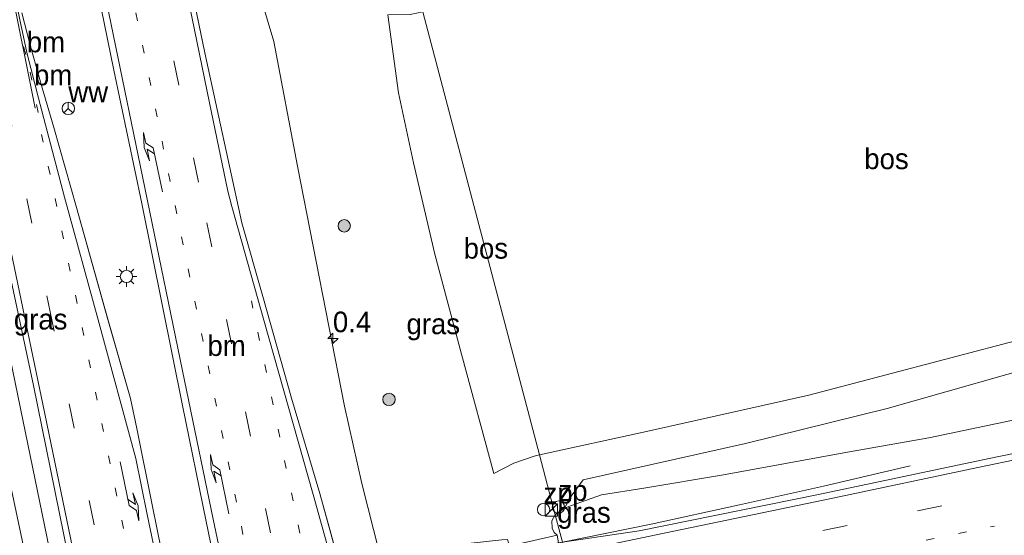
# Model space of a CAD drawing. Header units: millimetres. Extents: x 180000 to 190000, y 466229 to 468626.
# Tile 47 of 202: x 181740 to 181859, y 467932 to 467995. Entities that reach past the tile are written whole.
import ezdxf
from ezdxf.enums import TextEntityAlignment as Align

# ---------------------------------------------------------------- set-up
doc = ezdxf.new("R2010")
doc.units = ezdxf.units.MM
doc.linetypes.add('13strp', pattern=[4, 1, -3])
doc.linetypes.add('39strp', pattern=[12, 3, -9])
for name, color, linetype, lineweight in [('as-bs-kilometr', 13, 'Continuous', 18), ('bp-b5-bos', 93, 'Continuous', 18), ('bp-b5-grasland', 93, 'Continuous', 18), ('bp-b5-struiken', 93, 'Continuous', 18), ('bp-bs-boom', 93, 'Continuous', 18), ('bw-bs-rona', 8, 'Continuous', 18), ('gr-bs-geleiderail', 213, 'geleiderail', 18), ('gw-bs-kruinlijn', 93, 'Continuous', 18), ('gw-bs-teenlijn', 93, 'Continuous', 18), ('kw-b5-landhoofd', 173, 'Continuous', 18), ('mk-bs-13streep 0.45', 8, '13strp', 18), ('mk-bs-39streep 0.15', 8, '39strp', 18), ('mk-bs-pijlli750', 8, 'Continuous', 18), ('mk-bs-streep 0.15', 8, 'Continuous', 18), ('og-bs-hulpgeometrie', 53, 'Continuous', 18), ('og-bs-inrichtingselement', 253, 'Continuous', 18), ('vh-b5-verh_soort', 8, 'Continuous', 18), ('wm-bs-lichtmast', 8, 'Continuous', 18)]:
    doc.layers.add(name, color=color, linetype=linetype, lineweight=lineweight)
doc.styles.add('rtw_iso', font='iso-rtw.shx')
doc.linetypes.add('geleiderail', pattern='A,2,-1,[175,RTW.shx,S=0.5,R=0,X=0,Y=0],-1', length=4)

# ---------------------------------------------------------------- blocks, each defined once
blk = doc.blocks.new('wegwijzer')
for q in [(-0.53, -0.53), (0, 0.75), (0.53, -0.53)]:
    blk.add_line((0, 0), q)
blk.add_circle((0, 0), 0.75)
blk = doc.blocks.new('dtbattr')
at = {"style": 'rtw_iso'}
blk.add_attdef('TAG', (0.59, 0.87), '', height=2.5, dxfattribs=at)
blk = doc.blocks.new('dtbattr-r')
at = {"style": 'rtw_iso'}
blk.add_attdef('TAG', text='', height=2.5, dxfattribs=at).set_placement((0, 0), align=Align.MIDDLE_CENTER)
blk = doc.blocks.new('pijll')
for p, q in [((0, 0, 0.1), (5.45, 0, 0.1)), ((5.7, 1.05, 0.1), (4, 0.75, 0.1)), ((4, 0.75, 0.1), (5.45, 0.75, 0.1)), ((5.45, 0.75, 0.1), (4.7, 0, 0.1)), ((6.2, 0.75, 0.1), (5.45, 0, 0.1)), ((7.5, 0.75, 0.1), (5.7, 1.05, 0.1)), ((7.5, 0.75, 0.1), (6.2, 0.75, 0.1))]:
    blk.add_line(p, q)
blk = doc.blocks.new('dtbattr-l')
at = {"style": 'rtw_iso'}
blk.add_attdef('TAG', (0, 0), '', height=2.5, dxfattribs=at)
blk = doc.blocks.new('boom')
blk.add_hatch(color=256).paths.add_polyline_path([(-0.75, 0, 1), (0.75, 0, 1)])
blk.add_circle((0, 0), 0.75)
blk = doc.blocks.new('dtb')
blk.add_circle((0, 0), 0.75)
blk = doc.blocks.new('kast')
blk.add_line((-0.75, -0.75), (0.75, 0.75))
blk.add_lwpolyline([(-0.75, 0.75), (0.75, 0.75), (0.75, -0.75), (-0.75, -0.75)], close=True)
blk = doc.blocks.new('lantaarnpaal')
for p, q in [((0, 0.75), (0, 1.25)), ((-0.75, 0), (-1.25, 0)), ((-0.88, 0.88), (-0.53, 0.53)), ((0.53, 0.53), (0.88, 0.88)), ((0.75, 0), (1.25, 0)), ((-0.53, -0.53), (-0.88, -0.88)), ((0, -0.75), (0, -1.25)), ((0.53, -0.53), (0.88, -0.88))]:
    blk.add_line(p, q)
blk.add_circle((0, 0), 0.75)
blk = doc.blocks.new('d33az_ACAD_1_FMEBLOCK163')
at = {"layer": 'vh-b5-verh_soort'}
for points in [[(130.79, 82.39, 29.72), (134.61, 63.8, 29.75), (139.11, 43.17, 29.74), (141.67, 34.23, 29.77), (145.15, 21.91, 29.76), (148.59, 10.34, 29.71), (149.9, 5.49, 29.67), (150.81, 2.18, 29.66), (151.41, -0.36, 29.65), (152.04, -3.23, 29.66), (156.35, -23.78, 29.67), (157.84, -31.35, 29.72), (160.44, -44.25, 29.75), (163.81, -60.88, 29.87), (168.12, -81.05, 29.94)], [(135.17, -80.54, 30.32), (129.73, -54.01, 30.22), (126.56, -38.99, 30.16), (123.67, -24.75, 30.09), (120.28, -8.4, 30.06), (117.98, 2.91, 30.03), (113.81, 23.43, 30.03), (109.73, 42.44, 29.98)], [(108.24, 39.99, 29.9), (112.23, 20.63, 29.89), (116.04, 2.14, 29.91), (118.31, -8.76, 29.95), (121.68, -25.13, 30), (122.34, -29.49, 30.01), (122.76, -34.76, 30.02), (123.07, -38.19, 30.01), (123.33, -40.67, 30.01), (124.01, -44.61, 30.02), (125.39, -50.76, 30.07), (127.46, -60.7, 30.09), (130.55, -75.89, 30.23)], [(127.36, -75.37, 30.14), (124.83, -62.95, 30.11), (122.77, -53.5, 30.09), (120.85, -44.48, 30.05), (120.41, -41.33, 29.98), (120.15, -39.36, 29.98), (119.98, -37.22, 29.98), (119.52, -32.02, 29.96), (119.26, -29.86, 29.97), (118.73, -26.7, 29.93), (114.48, -5.25, 29.9), (113.02, 1.99, 29.89), (110.15, 15.54, 29.94)], [(112.42, 68.67, 29.84), (113.44, 64.75, 29.84), (114.87, 59.57, 29.86), (116.29, 54.74, 29.86), (119.06, 45.03, 29.87), (122.85, 31.46, 29.78), (125.59, 21.86, 29.8), (126.35, 18.22, 29.82), (128.13, 9.36, 29.84), (128.93, 5.55, 29.85), (135.81, -28.04, 29.94), (139.49, -45.99, 30.04), (143.96, -67.76, 30.12), (147.85, -86.96, 30.24)], [(155.21, -79.03, 30.11), (151.36, -64.54, 30.13), (148.74, -54.92, 30.11), (146.55, -46.32, 30.03), (144.57, -38.32, 29.96), (143.4, -33.72, 29.89), (141.65, -25.62, 29.85), (140.24, -19.56, 29.82), (134.8, 6.92, 29.83), (131.92, 21.02, 29.88), (126.97, 45.54, 29.82), (123.58, 61.69, 29.83), (119.73, 80.54, 29.82)]]:
    blk.add_polyline3d(points, dxfattribs=at)
blk = doc.blocks.new('hecto')
for p, q in [((0, 0.625), (-0.625, 0)), ((0, -0.625), (0, 0.625)), ((-0.625, 0), (0.625, 0)), ((0.625, 0), (0, -0.625))]:
    blk.add_line(p, q)

msp = doc.modelspace()

# ---------------------------------------------------------------- linework, layer by layer
at = {"layer": 'bp-b5-bos'}
for points in [[(181871.09, 468003.26, 34.47), (181887.51, 467980.67, 34.56), (181895.11, 467969.63, 34.78), (181894.5, 467963.47, 34.83), (181861.58, 467955.97, 34.67), (181835.75, 467949.19, 34.59), (181816.05, 467944.76, 34.64), (181803.05, 467941.91, 34.97), (181788.9, 467995.68, 34.3), (181791.8, 467996.27, 34.32), (181798.3, 467998.25, 34.45), (181808.63, 468000.29, 34.61), (181819.6, 468002.03, 34.66), (181821.8, 468002.01, 34.76), (181824.78, 468002.03, 34.88), (181839.32, 468003.81, 35.01), (181843.75, 468004.75, 35.17), (181849.64, 468006.52, 35.01), (181855.46, 468007.8, 34.99), (181866.73, 468009.79, 34.97)], [(181799.94, 467940.9, 34.99), (181797.49, 467939.65, 34.85), (181793.56, 467954.14, 34.6), (181790.33, 467966.29, 34.34), (181787.75, 467977.35, 34.25), (181785.93, 467985.87, 34.17), (181784.63, 467995.33, 34.2), (181787.34, 467995.36, 34.29), (181788.9, 467995.68, 34.3), (181803.05, 467941.91, 34.97), (181802.39, 467941.76, 34.98)]]:
    msp.add_polyline3d(points, close=True, dxfattribs=at)
at = {"layer": 'bp-b5-grasland'}
for points in [[(181768.63, 467999.44, 29.5), (181770.78, 467992.09, 29.5), (181773.67, 467976.95, 29.61), (181779.36, 467947.84, 29.66), (181781.48, 467938.44, 29.56), (181783.62, 467929.99, 29.59), (181778.61, 467929.1, 29.66), (181777.7, 467932.41, 29.67), (181776.39, 467937.25, 29.71), (181772.95, 467948.82, 29.76), (181769.47, 467961.14, 29.77), (181766.91, 467970.08, 29.74), (181762.41, 467990.71, 29.75), (181758.59, 468009.31, 29.72)], [(181747.53, 468007.45, 29.82), (181751.38, 467988.6, 29.83), (181754.77, 467972.45, 29.82), (181759.72, 467947.93, 29.88), (181762.6, 467933.84, 29.83), (181768.04, 467907.35, 29.82), (181769.45, 467901.29, 29.85), (181771.2, 467893.2, 29.89), (181772.37, 467888.59, 29.96), (181774.35, 467880.59, 30.03), (181776.54, 467871.99, 30.11), (181779.16, 467862.37, 30.13), (181783.01, 467847.88, 30.11)], [(181784.63, 467995.33, 34.2), (181785.93, 467985.87, 34.17), (181787.75, 467977.35, 34.25), (181790.33, 467966.29, 34.34), (181793.56, 467954.14, 34.6), (181797.49, 467939.65, 34.85), (181799.94, 467940.9, 34.99), (181802.39, 467941.76, 34.98), (181803.05, 467941.91, 34.97), (181804.96, 467934.65, 36.56), (181804.56, 467933.94, 36.62), (181804.57, 467933.01, 36.67), (181804.81, 467932.49, 36.72), (181805.17, 467932.19, 36.73), (181800.05, 467930.99, 35.62), (181799.4, 467930.83, 35.07), (181799.18, 467931.66, 35.14), (181798.47, 467931.61, 35.04), (181783.62, 467929.99, 29.59), (181781.48, 467938.44, 29.56), (181779.36, 467947.84, 29.66), (181773.67, 467976.95, 29.61), (181770.78, 467992.09, 29.5), (181768.63, 467999.44, 29.5)], [(181775.65, 467839.95, 30.24), (181771.76, 467859.16, 30.12), (181767.29, 467880.92, 30.04), (181763.61, 467898.87, 29.94), (181756.73, 467932.46, 29.85), (181755.93, 467936.27, 29.84), (181754.15, 467945.14, 29.82), (181753.39, 467948.77, 29.8), (181750.65, 467958.38, 29.78), (181746.86, 467971.95, 29.87), (181744.09, 467981.66, 29.86), (181742.67, 467986.48, 29.86), (181741.24, 467991.66, 29.84), (181740.22, 467995.58, 29.84)], [(181948.57, 467968.71, 36.2), (181929.24, 467965.54, 36.04), (181920.58, 467963.91, 35.97), (181907.7, 467961.22, 35.76), (181894.7, 467959.04, 35.63), (181866.9, 467953.72, 35.27), (181845.24, 467947.55, 35.52), (181828.04, 467943.32, 35.66), (181808.35, 467938.88, 35.77), (181806.89, 467936.93, 36.51), (181806.06, 467935.44, 36.57), (181804.96, 467934.65, 36.56), (181803.05, 467941.91, 34.97), (181816.05, 467944.76, 34.64), (181835.75, 467949.19, 34.59), (181861.58, 467955.97, 34.67), (181894.5, 467963.47, 34.83), (181909.68, 467965.95, 35.12), (181936.25, 467971.26, 35.16)], [(181956.87, 467962.07, 37.44), (181930.28, 467956.5, 37.35), (181904.63, 467951.16, 37.25), (181878.91, 467945.86, 37.15), (181857.62, 467941.49, 37.06), (181836.9, 467937.1, 36.98), (181815.13, 467932.69, 36.85), (181805.83, 467931.34, 36.72), (181804.96, 467934.65, 36.56), (181806.06, 467935.44, 36.57), (181806.93, 467935.77, 36.55), (181810.58, 467937.09, 36.48), (181815.73, 467937.89, 36.52), (181825.39, 467939.49, 36.53), (181840.45, 467942.25, 36.65), (181850.29, 467943.99, 36.68), (181875.95, 467949.36, 36.79), (181892.25, 467953.06, 36.7), (181926.67, 467960.7, 36.98), (181953.25, 467965.88, 37.05)]]:
    msp.add_polyline3d(points, dxfattribs=at)
for points in [[(181748.08, 467918.51, 30.06), (181746.11, 467918.16, 29.95), (181743.84, 467929.05, 29.91), (181740.04, 467947.55, 29.89), (181736.04, 467966.9, 29.9), (181732.62, 467983.64, 29.93), (181730.4, 467994.98, 29.9), (181732.28, 467995.26, 29.99), (181734.43, 467984.76, 29.99), (181737.53, 467969.35, 29.98), (181741.61, 467950.34, 30.03), (181745.78, 467929.83, 30.03)], [(181742.28, 467921.66, 29.9), (181736.2, 467920.49, 29.79), (181734.12, 467927.63, 29.74), (181729.03, 467953.95, 29.71), (181723.98, 467982.48, 29.71), (181723.04, 467989.83, 29.73), (181728.09, 467990.68, 29.83), (181729.58, 467983.66, 29.89), (181733, 467966.39, 29.9), (181737.95, 467942.46, 29.94), (181740.82, 467928.9, 29.89)], [(181805.83, 467931.34, 36.72), (181805.36, 467931.24, 36.73), (181805.17, 467932.19, 36.73), (181804.81, 467932.49, 36.72), (181804.57, 467933.01, 36.67), (181804.56, 467933.94, 36.62), (181804.96, 467934.65, 36.56)]]:
    msp.add_polyline3d(points, close=True, dxfattribs=at)
at = {"layer": 'bp-b5-struiken'}
msp.add_polyline3d([(181806.93, 467935.77, 36.55), (181806.06, 467935.44, 36.57), (181806.89, 467936.93, 36.51), (181808.35, 467938.88, 35.77), (181828.04, 467943.32, 35.66), (181845.24, 467947.55, 35.52), (181866.9, 467953.72, 35.27), (181894.7, 467959.04, 35.63), (181907.7, 467961.22, 35.76), (181920.58, 467963.91, 35.97), (181929.24, 467965.54, 36.04), (181948.57, 467968.71, 36.2), (181953.25, 467965.88, 37.05), (181926.67, 467960.7, 36.98), (181892.25, 467953.06, 36.7), (181875.95, 467949.36, 36.79), (181850.29, 467943.99, 36.68), (181840.45, 467942.25, 36.65), (181825.39, 467939.49, 36.53), (181815.73, 467937.89, 36.52), (181810.58, 467937.09, 36.48)], close=True, dxfattribs=at)
at = {"layer": 'gr-bs-geleiderail'}
msp.add_polyline3d([(181848.04, 467940.61, 36.9), (181837.5, 467938.14, 37.18), (181827.31, 467935.85, 37.64), (181816.58, 467933.52, 37.47), (181805.64, 467931.28, 37.21)], dxfattribs=at)
at = {"layer": 'gw-bs-kruinlijn'}
for points in [[(181784.63, 467995.33, 34.2), (181785.93, 467985.87, 34.17), (181787.75, 467977.35, 34.25), (181790.33, 467966.29, 34.34), (181793.56, 467954.14, 34.6), (181797.49, 467939.65, 34.85)], [(181892.25, 467953.06, 36.7), (181875.95, 467949.36, 36.79), (181850.29, 467943.99, 36.68), (181840.45, 467942.25, 36.65), (181825.39, 467939.49, 36.53), (181815.73, 467937.89, 36.52), (181810.58, 467937.09, 36.48)], [(181804.96, 467934.65, 36.56), (181806.06, 467935.44, 36.57), (181806.93, 467935.77, 36.55), (181810.58, 467937.09, 36.48)], [(181804.96, 467934.65, 36.56), (181804.56, 467933.94, 36.62), (181804.57, 467933.01, 36.67), (181804.81, 467932.49, 36.72), (181805.17, 467932.19, 36.73)]]:
    msp.add_polyline3d(points, dxfattribs=at)
at = {"layer": 'gw-bs-teenlijn'}
for points in [[(181770.78, 467992.09, 29.5), (181768.63, 467999.44, 29.5)], [(181781.48, 467938.44, 29.56), (181779.36, 467947.84, 29.66), (181773.67, 467976.95, 29.61), (181770.78, 467992.09, 29.5)], [(181803.05, 467941.91, 34.97), (181816.05, 467944.76, 34.64), (181835.75, 467949.19, 34.59), (181861.58, 467955.97, 34.67), (181894.5, 467963.47, 34.83)], [(181797.49, 467939.65, 34.85), (181799.94, 467940.9, 34.99), (181802.39, 467941.76, 34.98), (181803.05, 467941.91, 34.97)], [(181781.48, 467938.44, 29.56), (181783.62, 467929.99, 29.59)]]:
    msp.add_polyline3d(points, dxfattribs=at)
at = {"layer": 'kw-b5-landhoofd'}
msp.add_polyline3d([(181802.92, 467917.94, 36.81), (181804.41, 467911.1, 37.01), (181809.46, 467912.04, 37.05), (181809.74, 467910.9, 36.94), (181804.75, 467909.96, 35.4), (181803.72, 467909.83, 35.07), (181799.4, 467930.83, 35.07), (181800.05, 467930.99, 35.62), (181805.17, 467932.19, 36.73), (181805.36, 467931.24, 36.73), (181800.38, 467930.19, 36.71), (181800.68, 467928.81, 36.64), (181801.38, 467925.27, 36.75), (181802.16, 467921.58, 36.78)], close=True, dxfattribs=at)
at = {"layer": 'mk-bs-13streep 0.45'}
for points in [[(181782.55, 467857.31, 30.16), (181778.32, 467877.77, 30.06), (181773.49, 467901.12, 29.92), (181767.86, 467928.36, 29.9), (181764.66, 467943.92, 29.93), (181759.02, 467971.19, 29.91), (181755.85, 467986.75, 29.89), (181749.54, 468017.84, 29.89), (181747.22, 468029.55, 29.88), (181743.29, 468049.13, 29.95)], [(181740.43, 467991.49, 29.87), (181741.18, 467988.57, 29.86)], [(181742.2, 467983.47, 29.87), (181741.18, 467988.57, 29.86)], [(181774.3, 467827.38, 30.4), (181767.93, 467858.71, 30.22), (181763.05, 467882.14, 30.12), (181759.83, 467897.77, 30.04), (181753.36, 467929.09, 29.91), (181749.35, 467948.56, 29.87), (181745.28, 467968.14, 29.89), (181742.61, 467980.81, 29.89)], [(181794.91, 467830.68, 30.07), (181792.46, 467842.73, 30.03), (181788.38, 467862.3, 30), (181784.35, 467881.77, 29.89), (181780.36, 467901.27, 29.8), (181774.76, 467928.52, 29.81), (181771.52, 467944.07, 29.78), (181768.08, 467960.61, 29.77)], [(181808.07, 467922.83, 36.8), (181834.31, 467928.3, 37.17), (181858.28, 467933.29, 37.21)]]:
    msp.add_polyline3d(points, dxfattribs=at)
at = {"layer": 'mk-bs-39streep 0.15'}
for points in [[(181736.54, 468108.09, 30.06), (181737.13, 468104.33, 30.03), (181740.72, 468081.51, 29.93), (181745.1, 468057.64, 29.89), (181747.44, 468045.47, 29.87), (181752.08, 468022.42, 29.8), (181758.65, 467989.73, 29.84)], [(182157.13, 467999.93, 38.23), (182143.4, 467996.99, 38.23), (182096.89, 467987.09, 38.07), (182061.9, 467979.69, 37.95), (182015.29, 467969.87, 37.85), (181980.31, 467962.54, 37.73), (181945.32, 467955.23, 37.52), (181910.5, 467947.98, 37.37), (181875.36, 467940.64, 37.27), (181840.39, 467933.37, 37.13), (181807.12, 467926.44, 36.73)], [(181758.65, 467989.73, 29.84), (181762.66, 467970.1, 29.91), (181767.36, 467947.15, 29.93), (181771.02, 467929.48, 29.91), (181778.62, 467892.61, 29.94), (181783.59, 467868.58, 30.05), (181786.87, 467852.78, 30.13), (181792.32, 467826.66, 30.16), (181796.52, 467805.98, 30.22), (181798.87, 467794.33, 30.22), (181801.11, 467783.74, 30.26), (181804.21, 467768.41, 30.32), (181807.82, 467750.91, 30.39), (181810.13, 467739.66, 30.48), (181813.2, 467724.74, 30.56), (181816.9, 467706.53, 30.59), (181820.09, 467690.91, 30.65)], [(181808.43, 467688.45, 30.77), (181805.31, 467697.07, 30.82), (181800.76, 467710.2, 30.89), (181796.36, 467723.01, 30.92), (181791.99, 467736.41, 30.89), (181788.61, 467748.14, 30.83), (181786.12, 467757.14, 30.83), (181783.17, 467768.95, 30.73), (181780.29, 467781.72, 30.71), (181776.38, 467800.49, 30.65), (181771.13, 467826.05, 30.49), (181766.21, 467849.63, 30.41), (181761.6, 467872.35, 30.27), (181756.27, 467898.16, 30.2), (181748.98, 467933.43, 30.05), (181743.84, 467958.3, 30.07), (181738.77, 467982.82, 29.93)]]:
    msp.add_polyline3d(points, dxfattribs=at)
at = {"layer": 'mk-bs-streep 0.15'}
for points in [[(181702.89, 468076.27, 29.99), (181716.99, 468079.01, 30.14), (181720.76, 468057.93, 30.1), (181724.44, 468038.24, 30.03), (181728.83, 468015.79, 30), (181733.15, 467994.48, 29.97), (181737.64, 467972.56, 30.01), (181743, 467946.89, 30.03), (181748.34, 467921.08, 30.05), (181753.05, 467898.16, 30.15), (181755.31, 467887.34, 30.18), (181760.33, 467862.95, 30.29), (181765.58, 467837.42, 30.42), (181770.74, 467812.25, 30.58), (181775.14, 467790.93, 30.7), (181779.11, 467772.46, 30.75), (181781.73, 467760.83, 30.81), (181783.53, 467753.86, 30.87), (181786.56, 467743.08, 30.96), (181789.09, 467734.69, 31), (181792, 467725.33, 31.05)], [(181741.81, 467984.02, 29.9), (181735.63, 468014.72, 29.9), (181732.46, 468030.76, 29.9), (181729.33, 468046.89, 29.97), (181727.04, 468059.29, 29.97), (181726.74, 468061.88, 29.99), (181726.65, 468063.46, 29.98), (181726.83, 468065.37, 29.98), (181727.21, 468067.9, 29.97), (181728.07, 468070.68, 29.93), (181729.6, 468074.35, 29.91), (181732.24, 468072.19, 29.9), (181734.29, 468070, 29.89), (181735.77, 468067.73, 29.86), (181736.57, 468065.93, 29.87), (181737.28, 468063.06, 29.89), (181738.52, 468056.73, 29.89), (181742.56, 468036.34, 29.85), (181746.21, 468018.48, 29.82), (181750.78, 467995.55, 29.85), (181755.42, 467972.95, 29.88), (181759.72, 467952.13, 29.9), (181763.42, 467934.11, 29.88)], [(181754.04, 467941.48, 29.84), (181749.47, 467958.33, 29.87), (181745.4, 467973.21, 29.89), (181742.22, 467985.22, 29.9), (181740.81, 467990.74, 29.87), (181739.94, 467994.93, 29.89), (181734.08, 468024.14, 29.88), (181731.58, 468037.17, 29.91)], [(181806.21, 467929.91, 36.66), (181817.19, 467932.22, 36.94), (181838.67, 467936.66, 37.04), (181856.27, 467940.38, 37.12), (181878.11, 467944.93, 37.22), (181899.37, 467949.35, 37.28), (181919.77, 467953.57, 37.4), (181936.72, 467957.15, 37.47), (181957.29, 467961.43, 37.56), (181985.59, 467967.36, 37.63), (182016.14, 467973.7, 37.76), (182042.12, 467979.14, 37.83), (182060.2, 467982.96, 37.87), (182076.38, 467986.38, 37.94), (182098.97, 467991.21, 37.98), (182117.66, 467995.17, 37.96), (182140.83, 468000.13, 38.06), (182156.39, 468003.46, 38.06)], [(181759.97, 467999.45, 29.77), (181762.98, 467984.63, 29.76), (181765.2, 467973.92, 29.74), (181765.69, 467972.08, 29.75), (181769.6, 467958.29, 29.75), (181775.56, 467937.1, 29.74), (181777.75, 467929.27, 29.72), (181778.23, 467927.3, 29.74), (181784.51, 467896.78, 29.76), (181789.52, 467872.68, 29.88), (181794.16, 467850.08, 29.97)], [(181783.58, 467853.16, 30.16), (181787.59, 467834.08, 30.18), (181791.57, 467814.23, 30.2), (181794.78, 467798.8, 30.26), (181786.43, 467797.39, 30.43), (181785.57, 467797.98, 30.44), (181784.32, 467799.62, 30.48), (181783.26, 467801.62, 30.47), (181782.34, 467804.39, 30.47), (181780.52, 467812.46, 30.43), (181777.08, 467829.52, 30.33), (181773.64, 467846.53, 30.21), (181769.64, 467865.98, 30.12), (181765.74, 467884.91, 30.03), (181762.7, 467899.72, 29.95), (181757.75, 467923.49, 29.85), (181755.44, 467934.7, 29.83), (181754.04, 467941.48, 29.84)], [(181763.42, 467934.11, 29.88), (181765.48, 467924.33, 29.89), (181771.08, 467897.29, 29.89), (181771.79, 467893.89, 29.92), (181773.43, 467887.71, 29.94), (181778, 467870.56, 30.07), (181782.36, 467854.01, 30.16), (181785.05, 467843.86, 30.17), (181786.15, 467838.6, 30.2), (181787.64, 467831.73, 30.19)]]:
    msp.add_polyline3d(points, dxfattribs=at)
at = {"layer": 'og-bs-hulpgeometrie'}
msp.add_polyline3d([(181834.61, 467822, 33.26), (181813.39, 467902.62, 34.31), (181811.62, 467909.34, 36.86), (181810.82, 467912.4, 36.95), (181809.03, 467919.18, 36.86), (181808.07, 467922.83, 36.8), (181807.12, 467926.44, 36.73), (181806.21, 467929.91, 36.66), (181805.83, 467931.34, 36.72), (181804.96, 467934.65, 36.56), (181803.05, 467941.91, 34.97), (181788.9, 467995.68, 34.3)], dxfattribs=at)
at = {"layer": 'vh-b5-verh_soort'}
msp.add_polyline3d([(181933.47, 467934.92, 37.2), (181924.91, 467934.48, 37.15), (181917.15, 467933.65, 37.21), (181907.31, 467932.31, 37.28), (181893.67, 467929.77, 37.31), (181880.29, 467927.23, 37.35), (181864.76, 467923.84, 37.26), (181849.09, 467920.61, 37.33), (181826.3, 467915.9, 37.22), (181810.82, 467912.4, 36.95), (181809.03, 467919.18, 36.86), (181808.07, 467922.83, 36.8), (181807.12, 467926.44, 36.73), (181806.21, 467929.91, 36.66), (181805.83, 467931.34, 36.72), (181815.13, 467932.69, 36.85), (181836.9, 467937.1, 36.98), (181857.62, 467941.49, 37.06), (181878.91, 467945.86, 37.15), (181904.63, 467951.16, 37.25), (181930.28, 467956.5, 37.35), (181956.87, 467962.07, 37.44)], dxfattribs=at)

# ---------------------------------------------------------------- block references
at = {"layer": 'as-bs-kilometr'}
ref = msp.add_blockref('dtbattr', (181777.97, 467956.06, 29.67), dxfattribs=at)
ref.add_attrib('TAG', '0.4', dxfattribs={"layer": '0', "height": 2.5, "style": 'rtw_iso'}).set_placement((181777.97, 467956.06, 29.67), align=Align.BOTTOM_LEFT)
msp.add_blockref('hecto', (181777.97, 467956.06, 29.67), dxfattribs=at)
at = {"layer": 'bp-b5-bos'}
ref = msp.add_blockref('dtbattr-r', (181842.47, 467975.85, 34.73), dxfattribs=at)
ref.add_attrib('TAG', 'bos', dxfattribs={"layer": '0', "height": 2.5, "style": 'rtw_iso'}).set_placement((181842.47, 467975.85, 34.73), align=Align.BOTTOM_LEFT)
ref = msp.add_blockref('dtbattr-r', (181793.84, 467964.99, 34.54), dxfattribs=at)
ref.add_attrib('TAG', 'bos', dxfattribs={"layer": '0', "height": 2.5, "style": 'rtw_iso'}).set_placement((181793.84, 467964.99, 34.54), align=Align.BOTTOM_LEFT)
at = {"layer": 'bp-b5-grasland'}
ref = msp.add_blockref('dtbattr-r', (181739.24, 467956.39, 29.96), dxfattribs=at)
ref.add_attrib('TAG', 'gras', dxfattribs={"layer": '0', "height": 2.5, "style": 'rtw_iso'}).set_placement((181739.24, 467956.39, 29.96), align=Align.BOTTOM_LEFT)
ref = msp.add_blockref('dtbattr-r', (181786.9, 467955.82, 34.36), dxfattribs=at)
ref.add_attrib('TAG', 'gras', dxfattribs={"layer": '0', "height": 2.5, "style": 'rtw_iso'}).set_placement((181786.9, 467955.82, 34.36), align=Align.BOTTOM_LEFT)
ref = msp.add_blockref('dtbattr-r', (181805.19, 467932.93, 36.68), dxfattribs=at)
ref.add_attrib('TAG', 'gras', dxfattribs={"layer": '0', "height": 2.5, "style": 'rtw_iso'}).set_placement((181805.19, 467932.93, 36.68), align=Align.BOTTOM_LEFT)
at = {"layer": 'bp-bs-boom'}
for p in [(181779.35, 467969.72, 30.67), (181784.78, 467948.66, 31.57)]:
    msp.add_blockref('boom', p, dxfattribs=at)
at = {"layer": 'bw-bs-rona'}
ref = msp.add_blockref('dtbattr', (181745.85, 467983.97, 29.85), dxfattribs=at)
ref.add_attrib('TAG', 'ww', dxfattribs={"layer": '0', "height": 2.5, "style": 'rtw_iso'}).set_placement((181745.85, 467983.97, 29.85), align=Align.BOTTOM_LEFT)
msp.add_blockref('wegwijzer', (181745.85, 467983.97, 29.85), dxfattribs=at)
at = {"layer": 'mk-bs-13streep 0.45'}
ref = msp.add_blockref('dtbattr-l', (181740.81, 467990.03, 29.86), dxfattribs=at)
ref.add_attrib('TAG', 'bm', dxfattribs={"layer": '0', "height": 2.5, "style": 'rtw_iso'}).set_placement((181740.81, 467990.03, 29.86), align=Align.BOTTOM_LEFT)
ref = msp.add_blockref('dtbattr-l', (181741.69, 467986.02, 29.87), dxfattribs=at)
ref.add_attrib('TAG', 'bm', dxfattribs={"layer": '0', "height": 2.5, "style": 'rtw_iso'}).set_placement((181741.69, 467986.02, 29.87), align=Align.BOTTOM_LEFT)
ref = msp.add_blockref('dtbattr-l', (181762.74, 467953.18, 29.92), dxfattribs=at)
ref.add_attrib('TAG', 'bm', dxfattribs={"layer": '0', "height": 2.5, "style": 'rtw_iso'}).set_placement((181762.74, 467953.18, 29.92), align=Align.BOTTOM_LEFT)
at = {"layer": 'mk-bs-pijlli750'}
for p, rotation in [((181757.29, 467973.86, 29.9), 102.1), ((181765.34, 467934.77, 29.9), 101.4), ((181752.16, 467941.1, 29.9), 281.6)]:
    msp.add_blockref('pijll', p, dxfattribs=dict(at, rotation=rotation))
at = {"layer": 'og-bs-inrichtingselement'}
ref = msp.add_blockref('dtbattr', (181803.54, 467935.28, 36.28), dxfattribs=at)
ref.add_attrib('TAG', 'zp', dxfattribs={"layer": '0', "height": 2.5, "style": 'rtw_iso'}).set_placement((181803.54, 467935.28, 36.28), align=Align.BOTTOM_LEFT)
ref = msp.add_blockref('dtbattr', (181805.35, 467935.59, 36.38), dxfattribs=at)
ref.add_attrib('TAG', 'zp', dxfattribs={"layer": '0', "height": 2.5, "style": 'rtw_iso'}).set_placement((181805.35, 467935.59, 36.38), align=Align.BOTTOM_LEFT)
for name, p in [('dtb', (181803.54, 467935.28, 36.28)), ('dtb', (181805.35, 467935.59, 36.38)), ('kast', (181804.48, 467935.22, 36.34))]:
    msp.add_blockref(name, p, dxfattribs=at)
at = {"layer": 'vh-b5-verh_soort'}
msp.add_blockref('d33az_ACAD_1_FMEBLOCK163', (181627.8, 467926.91), dxfattribs=at)
at = {"layer": 'wm-bs-lichtmast'}
msp.add_blockref('lantaarnpaal', (181752.91, 467963.58, 29.8), dxfattribs=at)

doc.saveas('drawing.dxf')
